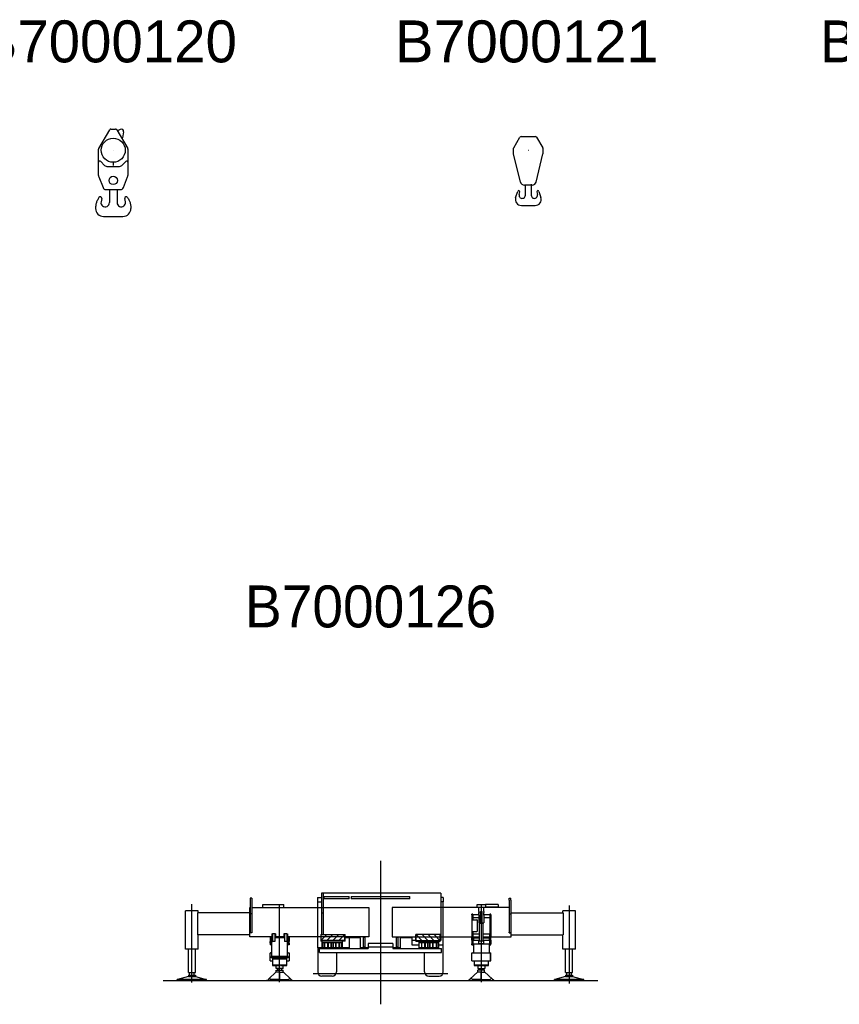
# Model space of a CAD drawing. Extents: x 1292 to 96515, y -55444 to 58338.
# Tile 33 of 80: x 32844 to 52404, y -55129 to -31627. Entities that reach past the tile are written whole.
import ezdxf

# ---------------------------------------------------------------- set-up
doc = ezdxf.new("R2010")
doc.units = 0
doc.header["$PDMODE"] = 35
doc.layers.get('0').update_dxf_attribs({"linetype": 'CONTINUOUS'})

msp = doc.modelspace()

# ---------------------------------------------------------------- linework, layer by layer
at = {"color": 224, "linetype": 'Continuous'}
for p, q in [((34729.6, -34700.94), (34991.81, -34252.83)), ((35017.7, -34237.99), (35133.28, -34237.99)), ((35159.18, -34252.83), (35421.39, -34700.94)), ((35242.24, -34245.26), (35177.06, -34283.4)), ((35323.52, -34303.68), (35295.33, -34445.92)), ((35295.33, -34445.92), (35278.07, -34456.02)), ((44634.31, -34683.26), (44782.8, -34432.68)), ((44808.61, -34417.97), (45154.43, -34417.97)), ((45180.23, -34432.68), (45328.73, -34683.26)), ((34725.49, -35344.12), (34725.49, -34716.09)), ((35425.49, -34716.09), (35425.49, -35344.12)), ((44631.52, -34825.61), (44631.52, -34693.45)), ((45331.52, -34693.45), (45331.52, -34825.61)), ((34776.7, -35009.17), (34871.2, -35103.67)), ((35279.78, -35103.67), (35374.28, -35009.17)), ((44793.2, -35501.64), (44632.07, -34830.27)), ((45169.92, -35501.31), (45330.97, -34830.27)), ((34941.91, -35132.96), (35209.07, -35132.96)), ((35075.49, -35043.21), (35075.49, -35106.5)), ((34732.34, -35380.51), (34831.85, -35635.25)), ((35319.13, -35635.25), (35418.63, -35380.51)), ((34901.71, -35682.96), (35249.27, -35682.96)), ((34982.99, -35682.96), (34982.99, -35993.95)), ((35167.99, -35682.96), (35167.99, -35993.95)), ((45072.68, -35577.97), (44890.36, -35577.97)), ((44911.52, -35577.12), (44909.68, -35578.5)), ((44911.52, -35816.95), (44911.52, -35577.95)), ((45051.52, -35552.95), (45051.52, -35816.95)), ((45053.36, -35578.5), (45051.52, -35577.12)), ((34799.89, -35895.47), (34784.75, -35975.33)), ((35366.24, -35975.33), (35351.1, -35895.47)), ((44678.91, -35871.24), (44727.79, -35724.07)), ((44762.97, -35802.26), (44776.03, -35736.84)), ((45187, -35736.84), (45200.06, -35802.26)), ((45235.24, -35724.07), (45284.12, -35871.24)), ((44816.52, -36061.95), (45146.52, -36061.95)), ((34842.99, -36323.95), (35307.99, -36323.95))]:
    msp.add_line(p, q, dxfattribs=at)
at = {"color": 104, "linetype": 'Continuous'}
for p, q in [((41453.67, -51704.64), (41453.67, -55129.42)), ((39953.67, -52582.87), (40043.67, -52582.87)), ((39953.67, -52582.87), (39953.67, -52682.87)), ((40043.67, -52479.87), (40043.67, -52609.87)), ((40093.67, -52479.87), (40043.67, -52479.87)), ((40043.67, -52609.87), (40043.67, -52956.17)), ((40093.67, -53461.87), (40093.67, -52479.87)), ((42897.97, -52479.87), (40093.67, -52479.87)), ((40104.57, -52555.07), (40704.57, -52555.07)), ((40104.57, -52555.07), (40104.57, -52610.07)), ((40704.57, -52610.07), (40104.57, -52610.07)), ((40704.57, -52610.07), (40704.57, -52555.07)), ((40753.67, -52555.07), (42153.67, -52555.07)), ((40753.67, -52555.07), (40753.67, -52610.07)), ((42153.67, -52610.07), (40753.67, -52610.07)), ((42153.67, -52610.07), (42153.67, -52555.07)), ((42897.97, -52479.87), (42897.97, -53610.17)), ((42953.67, -52582.87), (42897.97, -52582.87)), ((42953.67, -52582.87), (42953.67, -52682.87)), ((39953.67, -52682.87), (40043.67, -52682.87)), ((39953.67, -52682.87), (39953.67, -53779.87)), ((42953.67, -52682.87), (42897.97, -52682.87)), ((42953.67, -53709.87), (42953.67, -52682.87)), ((40043.67, -52956.17), (40043.67, -53461.87)), ((40093.67, -52956.17), (40043.67, -52956.17)), ((40028.67, -53461.87), (40028.67, -53623.87)), ((40028.67, -53461.87), (40608.67, -53461.87)), ((40174.17, -53466.87), (40033.67, -53606.87)), ((40033.67, -53466.87), (40174.17, -53466.87)), ((40033.67, -53466.87), (40033.67, -53606.87)), ((40174.17, -53466.87), (40317.07, -53466.87)), ((40317.07, -53466.87), (40176.57, -53606.87)), ((40317.07, -53466.87), (40460.37, -53466.87)), ((40460.37, -53466.87), (40319.87, -53606.87)), ((40460.37, -53466.87), (40603.67, -53466.87)), ((40603.67, -53466.87), (40463.17, -53606.87)), ((40603.67, -53606.87), (40603.67, -53466.87)), ((40608.67, -53623.87), (40608.67, -53461.87)), ((40978.67, -53545.37), (40608.67, -53545.37)), ((40703.67, -53545.37), (40703.67, -53779.87)), ((40978.67, -53779.37), (40978.67, -53545.37)), ((41041.17, -53529.87), (41041.17, -53582.08)), ((41041.17, -53529.87), (41081.17, -53529.87)), ((41041.17, -53582.08), (41041.17, -53707.66)), ((41081.17, -53529.87), (41081.17, -53582.08)), ((41081.17, -53582.08), (41081.17, -53707.66)), ((41826.17, -53529.87), (41866.17, -53529.87)), ((41826.17, -53529.87), (41826.17, -53582.08)), ((41826.17, -53582.08), (41826.17, -53707.66)), ((41866.17, -53529.87), (41866.17, -53582.08)), ((41866.17, -53582.08), (41866.17, -53707.66)), ((42203.67, -53545.37), (41928.67, -53545.37)), ((41928.67, -53779.37), (41928.67, -53545.37)), ((42203.67, -53545.37), (42203.67, -53709.87)), ((42878.67, -53461.87), (42298.67, -53461.87)), ((42298.67, -53623.87), (42298.67, -53461.87)), ((42303.67, -53606.87), (42303.67, -53466.87)), ((42303.67, -53466.87), (42444.17, -53606.87)), ((42446.97, -53466.87), (42303.67, -53466.87)), ((42446.97, -53466.87), (42587.47, -53606.87)), ((42590.27, -53466.87), (42446.97, -53466.87)), ((42590.27, -53466.87), (42730.77, -53606.87)), ((42733.17, -53466.87), (42590.27, -53466.87)), ((42873.67, -53466.87), (42733.17, -53466.87)), ((42733.17, -53466.87), (42873.67, -53606.87)), ((42873.67, -53466.87), (42873.67, -53606.87)), ((42878.67, -53461.87), (42878.67, -53623.87)), ((40058.67, -53779.87), (39953.67, -53779.87)), ((39956.17, -53779.87), (39956.17, -54354.87)), ((39999.17, -53793.87), (41158.67, -53793.87)), ((39999.17, -53893.87), (39999.17, -53793.87)), ((40608.67, -53623.87), (40028.67, -53623.87)), ((40176.57, -53606.87), (40033.67, -53606.87)), ((40058.67, -53793.87), (40058.67, -53623.87)), ((40070.67, -53654.37), (40526.67, -53654.37)), ((40070.67, -53654.37), (40070.67, -53785.37)), ((40526.67, -53785.37), (40070.67, -53785.37)), ((40070.77, -53654.37), (40070.77, -53785.37)), ((40117.87, -53785.37), (40117.87, -53654.37)), ((40118.37, -53654.37), (40118.37, -53785.37)), ((40319.87, -53606.87), (40176.57, -53606.87)), ((40200.87, -53785.37), (40200.87, -53654.37)), ((40201.37, -53654.37), (40201.37, -53785.37)), ((40275.87, -53785.37), (40275.87, -53654.37)), ((40276.37, -53654.37), (40276.37, -53785.37)), ((40463.17, -53606.87), (40319.87, -53606.87)), ((40320.87, -53785.37), (40320.87, -53654.37)), ((40321.37, -53654.37), (40321.37, -53785.37)), ((40390.87, -53785.37), (40390.87, -53654.37)), ((40391.37, -53654.37), (40391.37, -53785.37)), ((40603.67, -53606.87), (40463.17, -53606.87)), ((40470.87, -53785.37), (40470.87, -53654.37)), ((40471.37, -53654.37), (40471.37, -53785.37)), ((40526.57, -53785.37), (40526.57, -53654.37)), ((40526.67, -53785.37), (40526.67, -53654.37)), ((40538.67, -53623.87), (40538.67, -53793.87)), ((40703.67, -53779.87), (40538.67, -53779.87)), ((41158.67, -53779.37), (40978.67, -53779.37)), ((41041.17, -53707.66), (41041.17, -53759.87)), ((41041.17, -53759.87), (41081.17, -53759.87)), ((41081.17, -53707.66), (41081.17, -53759.87)), ((41158.67, -53678.87), (41158.67, -53768.57)), ((41748.67, -53678.87), (41158.67, -53678.87)), ((41158.67, -53768.57), (41158.67, -53793.87)), ((41748.67, -53768.57), (41158.67, -53768.57)), ((41748.67, -53678.87), (41748.67, -53768.57)), ((41748.67, -53768.57), (41748.67, -53793.87)), ((41928.67, -53779.37), (41748.67, -53779.37)), ((41748.67, -53793.87), (42908.17, -53793.87)), ((41826.17, -53707.66), (41826.17, -53759.87)), ((41826.17, -53759.87), (41866.17, -53759.87)), ((41866.17, -53707.66), (41866.17, -53759.87)), ((42298.67, -53610.17), (42203.67, -53610.17)), ((42203.67, -53709.87), (42368.67, -53709.87)), ((42298.67, -53623.87), (42878.67, -53623.87)), ((42303.67, -53606.87), (42444.17, -53606.87)), ((42368.67, -53623.87), (42368.67, -53793.87)), ((42380.67, -53654.37), (42836.67, -53654.37)), ((42380.67, -53785.37), (42380.67, -53654.37)), ((42836.67, -53785.37), (42380.67, -53785.37)), ((42380.77, -53785.37), (42380.77, -53654.37)), ((42435.97, -53654.37), (42435.97, -53785.37)), ((42436.47, -53654.37), (42436.47, -53785.37)), ((42444.17, -53606.87), (42587.47, -53606.87)), ((42515.97, -53785.37), (42515.97, -53654.37)), ((42516.47, -53654.37), (42516.47, -53785.37)), ((42585.97, -53785.37), (42585.97, -53654.37)), ((42586.47, -53654.37), (42586.47, -53785.37)), ((42587.47, -53606.87), (42730.77, -53606.87)), ((42630.97, -53785.37), (42630.97, -53654.37)), ((42631.47, -53654.37), (42631.47, -53785.37)), ((42705.97, -53785.37), (42705.97, -53654.37)), ((42706.47, -53654.37), (42706.47, -53785.37)), ((42730.77, -53606.87), (42873.67, -53606.87)), ((42788.97, -53785.37), (42788.97, -53654.37)), ((42789.47, -53654.37), (42789.47, -53785.37)), ((42836.57, -53654.37), (42836.57, -53785.37)), ((42836.67, -53785.37), (42836.67, -53654.37)), ((42848.67, -53793.87), (42848.67, -53623.87)), ((42848.67, -53709.87), (42953.67, -53709.87)), ((42897.97, -53610.17), (42878.67, -53610.17)), ((42908.17, -53893.87), (42908.17, -53793.87)), ((42951.17, -54354.87), (42951.17, -53709.87)), ((39999.17, -53893.87), (42908.17, -53893.87)), ((40401.17, -53893.87), (40401.17, -54354.87)), ((42506.17, -54354.87), (42506.17, -53893.87)), ((40401.17, -54234.98), (40401.17, -54234.66)), ((42951.17, -54234.98), (42951.17, -54234.66)), ((39847.49, -54394.87), (43059.86, -54394.87)), ((40301.17, -54454.87), (40056.17, -54454.87)), ((42606.17, -54454.87), (42851.17, -54454.87)), ((36266.71, -54562.87), (46643.07, -54562.87))]:
    msp.add_line(p, q, dxfattribs=at)
at = {"color": 130, "linetype": 'Continuous'}
for p, q in [((38383.67, -52595.87), (38343.67, -52595.87)), ((38343.67, -52595.87), (38343.67, -52645.87)), ((38383.67, -52595.87), (38383.67, -52645.87)), ((44523.67, -52645.87), (44523.67, -52595.87)), ((44523.67, -52595.87), (44563.67, -52595.87)), ((44563.67, -52645.87), (44563.67, -52595.87)), ((36953.67, -54608.12), (36953.67, -52739.12)), ((38333.67, -53514.87), (38333.67, -52820.87)), ((38333.67, -52820.87), (38343.67, -52820.87)), ((38343.67, -52645.87), (38343.67, -52970.87)), ((38383.67, -52645.87), (38383.67, -52970.87)), ((38383.67, -52820.87), (41175.67, -52820.87)), ((38647.67, -52820.87), (38647.67, -52743.87)), ((38647.67, -52743.87), (39147.67, -52743.87)), ((39147.67, -52820.87), (39147.67, -52743.87)), ((41175.67, -52820.87), (41175.67, -53514.87)), ((44523.67, -52820.87), (41731.67, -52820.87)), ((41731.67, -52820.87), (41731.67, -53514.87)), ((43759.67, -52820.87), (43759.67, -52743.87)), ((43759.67, -52743.87), (43959.67, -52743.87)), ((43801.67, -52820.87), (43801.67, -52826.08)), ((43801.67, -52910.5), (43801.67, -52826.08)), ((43917.67, -52820.87), (43917.67, -52826.08)), ((43917.67, -52910.5), (43917.67, -52826.08)), ((43969.67, -52743.87), (43959.67, -52743.87)), ((43959.67, -52743.87), (43959.67, -52808.87)), ((43969.67, -52808.87), (43959.67, -52808.87)), ((44259.67, -52743.87), (43969.67, -52743.87)), ((43979.67, -52808.87), (43969.67, -52808.87)), ((43969.67, -52820.87), (43969.67, -52808.87)), ((44259.67, -52808.87), (43979.67, -52808.87)), ((44259.67, -52743.87), (44259.67, -52808.87)), ((44259.67, -52820.87), (44259.67, -52808.87)), ((44523.67, -52645.87), (44523.67, -52970.87)), ((44563.67, -52645.87), (44563.67, -52970.87)), ((44573.67, -52820.87), (44563.67, -52820.87)), ((44573.67, -53514.87), (44573.67, -52820.87)), ((36953.67, -52894.87), (36801.57, -52894.87)), ((36801.57, -53812.87), (36801.57, -52894.87)), ((37105.77, -52894.87), (36953.67, -52894.87)), ((37093.67, -53474.87), (37093.67, -52947.47)), ((38333.67, -52947.47), (37093.67, -52947.47)), ((37105.77, -52947.47), (37105.77, -52894.87)), ((38383.67, -52970.87), (38343.67, -52970.87)), ((38343.67, -52970.87), (38343.67, -53408.91)), ((38383.67, -52970.87), (38383.67, -53408.91)), ((43636.67, -53113.27), (43630.07, -53113.27)), ((43630.07, -53113.27), (43630.07, -53391.47)), ((43631.67, -52995.87), (43631.67, -52980.87)), ((43656.67, -52980.87), (43631.67, -52980.87)), ((43631.67, -52995.87), (43631.67, -53113.27)), ((43636.67, -53113.27), (43753.67, -53113.27)), ((43656.67, -52980.87), (43656.67, -53113.27)), ((43656.67, -52982.72), (43801.67, -52982.72)), ((43656.67, -53059.02), (43801.67, -53059.02)), ((43760.27, -53113.27), (43753.67, -53113.27)), ((43760.27, -53113.27), (43760.27, -53391.47)), ((43801.67, -52910.5), (43801.67, -52935.22)), ((43801.67, -52998.23), (43801.67, -52935.22)), ((43801.67, -52998.23), (43801.67, -53187.39)), ((43842.17, -53199.87), (43842.17, -52921.97)), ((43877.17, -53199.87), (43877.17, -52921.97)), ((43917.67, -52910.5), (43917.67, -52935.22)), ((43917.67, -52998.23), (43917.67, -52935.22)), ((43917.67, -52982.72), (44062.67, -52982.72)), ((43917.67, -52998.23), (43917.67, -53187.39)), ((43917.67, -53059.02), (44062.67, -53059.02)), ((44062.67, -52995.87), (44062.67, -52980.87)), ((44087.67, -52980.87), (44062.67, -52980.87)), ((44062.67, -52995.87), (44062.67, -53508.52)), ((44087.67, -52995.87), (44087.67, -52980.87)), ((44087.67, -52995.87), (44087.67, -53508.52)), ((44523.67, -52970.87), (44523.67, -53408.91)), ((44523.67, -52970.87), (44563.67, -52970.87)), ((44563.67, -52970.87), (44563.67, -53408.91)), ((44573.67, -52947.47), (45813.67, -52947.47)), ((45953.67, -52894.87), (45801.57, -52894.87)), ((45801.57, -52947.47), (45801.57, -52894.87)), ((45813.67, -52947.47), (45813.67, -53474.87)), ((46105.77, -52894.87), (45953.67, -52894.87)), ((46105.77, -53812.87), (46105.77, -52894.87)), ((43801.67, -53187.39), (43842.17, -53187.39)), ((43859.67, -53199.87), (43817.17, -53199.87)), ((43817.17, -53610.87), (43817.17, -53199.87)), ((43902.17, -53199.87), (43859.67, -53199.87)), ((43877.17, -53187.39), (43917.67, -53187.39)), ((43902.17, -53610.87), (43902.17, -53199.87)), ((38333.67, -53474.87), (37093.67, -53474.87)), ((37105.77, -53812.87), (37105.77, -53474.87)), ((38863.67, -53514.87), (38333.67, -53514.87)), ((38343.67, -53408.91), (38343.67, -53425.87)), ((38383.67, -53425.87), (38343.67, -53425.87)), ((38383.67, -53408.91), (38383.67, -53425.87)), ((38819.67, -53514.87), (38819.67, -53564.87)), ((38819.67, -53564.87), (38819.67, -53589.87)), ((38844.67, -53514.87), (38844.67, -53564.87)), ((38844.67, -53564.87), (38844.67, -53589.87)), ((38847.67, -53539.87), (38847.67, -53514.87)), ((38863.67, -53539.87), (38847.67, -53539.87)), ((38863.67, -53450.87), (38879.67, -53450.87)), ((38863.67, -53450.87), (38863.67, -53630.87)), ((38879.67, -53450.87), (38879.67, -53630.87)), ((38930.67, -53450.87), (38879.67, -53450.87)), ((38946.67, -53450.87), (38930.67, -53450.87)), ((38930.67, -53450.87), (38930.67, -53630.87)), ((38930.67, -53532.87), (39165.67, -53532.87)), ((39165.67, -53539.87), (38930.67, -53539.87)), ((38946.67, -53450.87), (38946.67, -53507.87)), ((38946.67, -53507.87), (39150.67, -53507.87)), ((39150.67, -53450.87), (39150.67, -53507.87)), ((39165.67, -53450.87), (39150.67, -53450.87)), ((39165.67, -53450.87), (39165.67, -53630.87)), ((39215.67, -53450.87), (39165.67, -53450.87)), ((39215.67, -53450.87), (39215.67, -53630.87)), ((39215.67, -53450.87), (39231.67, -53450.87)), ((39231.67, -53450.87), (39231.67, -53630.87)), ((41175.67, -53514.87), (39231.67, -53514.87)), ((39247.67, -53539.87), (39231.67, -53539.87)), ((39247.67, -53539.87), (39247.67, -53514.87)), ((39250.67, -53514.87), (39250.67, -53564.87)), ((39250.67, -53589.87), (39250.67, -53564.87)), ((39275.67, -53514.87), (39275.67, -53564.87)), ((39275.67, -53564.87), (39275.67, -53589.87)), ((41731.67, -53514.87), (43631.67, -53514.87)), ((43636.67, -53391.47), (43630.07, -53391.47)), ((43631.67, -53391.47), (43631.67, -53508.52)), ((43631.67, -53526.19), (43631.67, -53508.52)), ((43631.67, -53583.55), (43631.67, -53526.19)), ((43631.67, -53601.23), (43631.67, -53583.55)), ((43636.67, -53391.47), (43753.67, -53391.47)), ((43656.67, -53391.47), (43656.67, -53508.52)), ((43656.67, -53508.52), (43656.67, -53526.19)), ((43656.67, -53514.87), (43659.67, -53514.87)), ((43656.67, -53583.55), (43656.67, -53526.19)), ((43656.67, -53583.55), (43656.67, -53709.87)), ((43659.67, -53444.87), (43817.17, -53444.87)), ((43659.67, -53514.87), (43659.67, -53444.87)), ((43659.67, -53514.87), (43817.17, -53514.87)), ((43659.67, -53514.87), (43659.67, -53539.87)), ((43659.67, -53539.87), (43817.17, -53539.87)), ((43669.67, -53539.87), (43669.67, -53599.87)), ((43760.27, -53391.47), (43753.67, -53391.47)), ((43902.17, -53444.87), (44059.67, -53444.87)), ((43902.17, -53514.87), (44059.67, -53514.87)), ((43902.17, -53539.87), (44059.67, -53539.87)), ((44049.67, -53539.87), (44049.67, -53599.87)), ((44059.67, -53514.87), (44059.67, -53444.87)), ((44059.67, -53514.87), (44062.67, -53514.87)), ((44059.67, -53514.87), (44059.67, -53539.87)), ((44062.67, -53526.19), (44062.67, -53508.52)), ((44062.67, -53583.55), (44062.67, -53526.19)), ((44062.67, -53601.23), (44062.67, -53583.55)), ((44087.67, -53526.19), (44087.67, -53508.52)), ((44087.67, -53514.87), (44573.67, -53514.87)), ((44087.67, -53583.55), (44087.67, -53526.19)), ((44087.67, -53601.23), (44087.67, -53583.55)), ((44523.67, -53425.87), (44523.67, -53408.91)), ((44523.67, -53425.87), (44563.67, -53425.87)), ((44563.67, -53425.87), (44563.67, -53408.91)), ((44573.67, -53474.87), (45813.67, -53474.87)), ((45801.57, -53812.87), (45801.57, -53474.87)), ((36953.67, -53812.87), (36801.57, -53812.87)), ((37105.77, -53812.87), (36953.67, -53812.87)), ((38819.67, -53589.87), (38844.67, -53589.87)), ((38819.67, -53589.87), (38819.67, -53629.87)), ((38819.67, -53669.87), (38819.67, -53629.87)), ((38819.67, -53669.87), (38819.67, -53709.87)), ((38844.67, -53709.87), (38819.67, -53709.87)), ((38844.67, -53589.87), (38844.67, -53709.87)), ((38857.67, -53599.87), (38844.67, -53599.87)), ((38857.67, -53689.87), (38844.67, -53689.87)), ((38863.67, -53630.87), (38879.67, -53630.87)), ((38930.67, -53630.87), (38879.67, -53630.87)), ((39215.67, -53630.87), (39165.67, -53630.87)), ((39215.67, -53630.87), (39231.67, -53630.87)), ((39250.67, -53599.87), (39237.67, -53599.87)), ((39250.67, -53689.87), (39237.67, -53689.87)), ((39250.67, -53629.87), (39250.67, -53589.87)), ((39250.67, -53589.87), (39275.67, -53589.87)), ((39250.67, -53669.87), (39250.67, -53629.87)), ((39250.67, -53709.87), (39250.67, -53669.87)), ((39275.67, -53709.87), (39250.67, -53709.87)), ((39275.67, -53589.87), (39275.67, -53629.87)), ((39275.67, -53669.87), (39275.67, -53629.87)), ((39275.67, -53669.87), (39275.67, -53709.87)), ((43631.67, -53601.23), (43631.67, -53684.87)), ((43631.67, -53709.87), (43631.67, -53684.87)), ((43631.67, -53709.87), (43656.67, -53709.87)), ((43656.67, -53599.87), (43817.17, -53599.87)), ((43656.67, -53689.87), (44062.67, -53689.87)), ((43801.67, -53610.87), (43917.67, -53610.87)), ((43801.67, -53645.87), (43801.67, -53610.87)), ((43801.67, -53680.87), (43801.67, -53645.87)), ((43801.67, -53680.87), (43917.67, -53680.87)), ((43902.17, -53599.87), (44062.67, -53599.87)), ((43917.67, -53645.87), (43917.67, -53610.87)), ((43917.67, -53680.87), (43917.67, -53645.87)), ((44062.67, -53684.87), (44062.67, -53601.23)), ((44062.67, -53709.87), (44062.67, -53684.87)), ((44062.67, -53709.87), (44087.67, -53709.87)), ((44087.67, -53601.23), (44087.67, -53684.87)), ((44087.67, -53709.87), (44087.67, -53684.87)), ((45953.67, -53812.87), (45801.57, -53812.87)), ((46105.77, -53812.87), (45953.67, -53812.87))]:
    msp.add_line(p, q, dxfattribs=at)
at = {"color": 4, "linetype": 'Continuous'}
for p, q in [((39047.67, -54598.27), (39047.67, -52742.86)), ((43859.67, -52742.86), (43859.67, -54598.27)), ((45953.67, -52772.3), (45953.67, -54630.51)), ((38857.67, -53986.86), (38857.67, -53536.86)), ((39237.67, -53986.86), (39237.67, -53536.86)), ((36868.67, -54368.87), (36868.67, -53812.87)), ((37038.67, -54368.87), (37038.67, -53812.87)), ((43669.67, -53689.87), (43669.67, -53901.41)), ((44049.67, -53689.87), (44049.67, -53901.41)), ((45868.67, -54368.87), (45868.67, -53812.87)), ((46038.67, -54368.87), (46038.67, -53812.87)), ((38822.87, -54092.98), (38822.87, -53905.71)), ((38827.17, -53901.41), (38857.67, -53901.41)), ((39247.67, -53986.86), (38847.67, -53986.86)), ((38847.67, -53986.86), (38847.67, -54023.86)), ((39247.67, -54023.86), (38847.67, -54023.86)), ((38877.67, -54023.86), (38877.67, -54206.84)), ((39217.67, -54051.86), (38877.67, -54051.86)), ((39217.67, -54206.84), (39217.67, -54023.86)), ((39237.67, -53901.41), (39268.21, -53901.41)), ((39247.67, -53986.86), (39247.67, -54023.86)), ((39272.47, -53905.71), (39272.47, -54092.98)), ((43634.87, -54091.36), (43634.87, -53905.71)), ((43634.87, -53908.71), (43637.17, -53908.71)), ((43634.87, -54048.93), (43637.17, -54048.93)), ((43637.17, -54092.98), (43637.17, -53905.71)), ((43639.13, -53901.41), (44080.17, -53901.41)), ((43639.17, -53903.71), (43642.17, -53903.71)), ((43642.17, -53901.41), (43642.17, -53903.73)), ((44077.17, -53901.41), (44077.17, -53903.71)), ((44077.17, -53903.71), (44080.17, -53903.71)), ((44082.17, -54092.98), (44082.17, -53905.71)), ((44082.17, -53908.71), (44084.47, -53908.71)), ((44084.47, -54091.71), (44084.47, -53905.71)), ((38822.87, -54092.98), (38877.67, -54092.98)), ((38877.67, -54187.84), (39217.67, -54187.84)), ((38877.67, -54206.84), (39027.67, -54206.84)), ((38962.67, -54274.77), (38962.67, -54206.84)), ((38962.67, -54274.77), (38964.17, -54277.37)), ((39131.17, -54277.37), (38964.17, -54277.37)), ((39027.67, -54187.84), (39027.67, -54206.84)), ((39067.67, -54206.84), (39067.67, -54187.84)), ((39067.67, -54206.84), (39217.67, -54206.84)), ((39132.67, -54274.77), (39131.17, -54277.37)), ((39132.66, -54274.77), (39132.66, -54206.84)), ((39217.67, -54092.98), (39272.47, -54092.98)), ((43634.87, -54091.36), (43637.17, -54091.36)), ((43637.17, -54092.98), (44082.17, -54092.98)), ((43689.67, -54091.36), (43689.67, -54206.84)), ((43689.67, -54187.84), (44029.67, -54187.84)), ((43689.67, -54206.84), (43839.67, -54206.84)), ((43774.67, -54274.77), (43776.17, -54277.37)), ((43774.68, -54206.84), (43774.68, -54274.77)), ((43776.17, -54277.37), (43943.17, -54277.37)), ((43839.67, -54187.84), (43839.67, -54206.84)), ((43879.67, -54206.84), (43879.67, -54187.84)), ((43879.67, -54206.84), (44029.67, -54206.84)), ((43944.67, -54274.77), (43943.17, -54277.37)), ((43944.67, -54206.84), (43944.67, -54274.77)), ((44029.67, -54206.84), (44029.67, -54092.98)), ((44082.17, -54091.71), (44084.47, -54091.71)), ((36871.77, -54465.89), (36610.77, -54534.89)), ((36868.67, -54368.87), (37038.67, -54368.87)), ((36871.77, -54436.87), (36871.77, -54465.89)), ((36871.77, -54436.87), (37035.57, -54436.87)), ((36871.77, -54465.89), (37035.57, -54465.89)), ((36898.67, -54436.87), (36898.67, -54368.87)), ((37008.67, -54436.87), (37008.67, -54368.87)), ((37035.57, -54436.87), (37035.57, -54465.89)), ((37035.57, -54465.89), (37296.57, -54534.89)), ((38777.67, -54531.4), (38967.67, -54356.25)), ((38834.32, -54533.37), (38804.95, -54506.26)), ((38967.67, -54362.37), (38967.67, -54312.38)), ((38967.67, -54312.38), (39127.67, -54312.38)), ((39043.17, -54359.36), (38967.67, -54359.36)), ((39004.67, -54297.37), (39004.67, -54312.38)), ((39046.17, -54361.57), (39043.17, -54359.36)), ((39046.17, -54533.37), (39046.17, -54361.57)), ((39049.17, -54362.37), (39046.17, -54362.37)), ((39049.17, -54361.57), (39052.17, -54359.36)), ((39049.17, -54533.37), (39049.17, -54361.57)), ((39052.17, -54359.36), (39127.67, -54359.36)), ((39090.67, -54297.37), (39090.67, -54312.38)), ((39127.67, -54362.37), (39127.67, -54312.38)), ((39317.67, -54531.4), (39127.67, -54356.25)), ((39261.02, -54533.37), (39290.4, -54506.26)), ((43589.67, -54531.4), (43779.67, -54356.25)), ((43646.32, -54533.37), (43616.95, -54506.26)), ((43939.67, -54312.38), (43779.67, -54312.38)), ((43779.67, -54362.37), (43779.67, -54312.38)), ((43855.17, -54359.36), (43779.67, -54359.36)), ((43816.67, -54297.37), (43816.67, -54312.38)), ((43858.17, -54361.57), (43855.17, -54359.36)), ((43858.17, -54533.37), (43858.17, -54361.57)), ((43858.17, -54362.37), (43861.17, -54362.37)), ((43861.17, -54361.57), (43864.17, -54359.36)), ((43861.17, -54533.37), (43861.17, -54361.57)), ((43864.17, -54359.36), (43939.67, -54359.36)), ((43902.67, -54297.37), (43902.67, -54312.38)), ((43939.67, -54362.37), (43939.67, -54312.38)), ((44129.67, -54531.4), (43939.67, -54356.25)), ((44073.02, -54533.37), (44102.4, -54506.26)), ((45871.77, -54465.89), (45610.77, -54534.89)), ((45868.67, -54368.87), (46038.67, -54368.87)), ((45871.77, -54436.87), (46035.57, -54436.87)), ((45871.77, -54436.87), (45871.77, -54465.89)), ((45871.77, -54465.89), (46035.57, -54465.89)), ((45898.67, -54436.87), (45898.67, -54368.87)), ((45953.57, -54388.87), (45953.57, -54476.11)), ((46008.67, -54436.87), (46008.67, -54368.87)), ((46035.57, -54436.87), (46035.57, -54465.89)), ((46035.57, -54465.89), (46296.57, -54534.89)), ((36603.57, -54562.87), (36603.57, -54539.87)), ((37303.57, -54539.87), (36603.57, -54539.87)), ((37303.57, -54562.87), (36603.57, -54562.87)), ((36610.77, -54539.61), (36610.77, -54534.89)), ((37296.57, -54539.61), (37296.57, -54534.89)), ((37303.57, -54562.87), (37303.57, -54539.87)), ((38747.98, -54552.46), (38749.86, -54548.37)), ((38747.98, -54552.46), (38770.69, -54562.87)), ((38749.85, -54548.37), (38771.67, -54558.37)), ((39324.65, -54562.87), (38770.69, -54562.87)), ((38777.67, -54558.37), (38771.67, -54558.37)), ((38777.67, -54531.4), (38777.67, -54558.37)), ((38834.32, -54562.87), (38834.32, -54533.37)), ((39046.17, -54533.37), (38834.32, -54533.37)), ((39049.17, -54533.37), (39261.03, -54533.37)), ((39261.03, -54562.87), (39261.03, -54533.37)), ((39317.67, -54531.4), (39317.67, -54558.37)), ((39317.67, -54558.37), (39323.67, -54558.37)), ((39323.67, -54558.37), (39345.48, -54548.37)), ((39324.65, -54562.87), (39347.36, -54552.46)), ((39347.36, -54552.46), (39345.48, -54548.37)), ((43559.98, -54552.46), (43561.86, -54548.37)), ((43582.69, -54562.87), (43559.98, -54552.46)), ((43583.67, -54558.37), (43561.86, -54548.37)), ((43582.69, -54562.87), (44136.65, -54562.87)), ((43589.67, -54558.37), (43583.67, -54558.37)), ((43589.67, -54531.4), (43589.67, -54558.37)), ((43858.17, -54533.37), (43646.31, -54533.37)), ((43646.31, -54562.87), (43646.31, -54533.37)), ((43861.17, -54533.37), (44073.02, -54533.37)), ((44073.02, -54562.87), (44073.02, -54533.37)), ((44129.67, -54531.4), (44129.67, -54558.37)), ((44129.67, -54558.37), (44135.67, -54558.37)), ((44157.49, -54548.37), (44135.67, -54558.37)), ((44159.36, -54552.46), (44136.65, -54562.87)), ((44159.36, -54552.46), (44157.48, -54548.37)), ((45603.57, -54562.87), (45603.57, -54539.87)), ((46303.57, -54539.87), (45603.57, -54539.87)), ((46303.57, -54562.87), (45603.57, -54562.87)), ((45610.77, -54539.61), (45610.77, -54534.89)), ((46296.57, -54539.61), (46296.57, -54534.89)), ((46303.57, -54562.87), (46303.57, -54539.87))]:
    msp.add_line(p, q, dxfattribs=at)
at = {"color": 224, "linetype": 'Continuous'}
for points in [[(34734.27, -35873.12), (34724.07, -35889.71), (34714.05, -35906.39), (34704.4, -35923.23), (34695.28, -35940.33), (34686.89, -35957.76), (34679.39, -35975.6), (34672.99, -35993.95), (34667.78, -36012.87), (34663.66, -36032.28), (34660.44, -36052.11), (34657.95, -36072.28), (34655.99, -36092.7), (34654.4, -36113.28), (34652.99, -36133.95)], [(35416.7, -35873.12), (35426.9, -35889.71), (35436.92, -35906.39), (35446.58, -35923.23), (35455.69, -35940.33), (35464.09, -35957.76), (35471.58, -35975.6), (35477.99, -35993.95), (35483.19, -36012.87), (35487.31, -36032.28), (35490.53, -36052.11), (35493.03, -36072.28), (35494.98, -36092.7), (35496.57, -36113.28), (35497.99, -36133.95)]]:
    msp.add_lwpolyline(points, dxfattribs=at)
for centre, radius in [((35075.49, -34742.97), 287.5), ((35075.49, -35462.96), 100)]:
    msp.add_circle(centre, radius, dxfattribs=at)
for centre, radius, start, end in [((35017.7, -34267.99), 30, 89.9999, 149.666), ((35133.28, -34267.99), 30, 30.3337, 89.9998), ((35269.57, -34292.99), 55, 348.792, 119.799), ((44808.61, -34447.97), 30, 90.0001, 149.349), ((45154.43, -34447.97), 30, 30.6506, 89.9999), ((34755.49, -34716.09), 30, 149.667, 180.001), ((34795.49, -34647.74), 30, 149.667, 180.001), ((35355.49, -34647.73), 30, 359.998, 30.332), ((35395.49, -34716.09), 30, 359.999, 30.3333), ((44651.52, -34693.45), 20, 149.349, 180), ((45311.52, -34693.45), 20, 0, 30.6507), ((34755.49, -35030.38), 30, 44.9999, 180), ((35395.49, -35030.38), 30, 0, 135), ((44651.52, -34825.61), 20, 180, 193.496), ((45311.52, -34825.61), 20, 346.504, 0), ((34941.91, -35032.96), 100, 225, 270), ((35209.07, -35032.96), 100, 270, 315), ((34825.49, -35344.12), 100, 180, 201.337), ((35325.49, -35344.12), 100, 338.663, 0), ((34901.71, -35607.96), 75, 201.337, 270), ((35249.27, -35607.96), 75, 270, 338.663), ((44751.52, -35731.95), 25, 348.707, 161.627), ((44890.36, -35477.97), 100, 193.496, 270), ((45072.68, -35477.97), 100, 270, 346.504), ((45211.52, -35731.95), 25, 18.3734, 191.293), ((34765.49, -35888.95), 35, 349.266, 153.106), ((35385.49, -35888.95), 35, 26.8939, 190.734), ((44816.52, -35916.95), 145, 161.627, 270), ((44836.52, -35816.95), 75, 168.707, 0), ((45126.52, -35816.95), 75, 180, 11.2933), ((45146.52, -35916.95), 145, 270, 18.3734), ((34842.99, -36133.95), 190, 180, 270), ((34882.99, -35993.95), 100, 169.266, 0), ((35267.99, -35993.95), 100, 180, 10.7338), ((35307.99, -36133.95), 190, 270, 0)]:
    msp.add_arc(centre, radius, start, end, dxfattribs=at)
at = {"color": 4, "linetype": 'Continuous'}
for centre, radius, start, end in [((38827.17, -53905.71), 4.3, 90, 180), ((39268.17, -53905.71), 4.3, 0.000091, 90), ((43639.17, -53905.71), 4.3, 89.9999, 180), ((43637.17, -53903.71), 5, 270, 0), ((43639.17, -53905.71), 2, 89.9998, 180), ((44082.17, -53903.71), 5, 180, 270), ((44080.17, -53905.71), 4.3, 0, 89.9999), ((44080.17, -53905.71), 2, 359.998, 90), ((38984.67, -54297.37), 20, 0, 90), ((39110.67, -54297.37), 20, 90, 179.999964), ((43796.67, -54297.37), 20, 0.000036, 90), ((43922.67, -54297.37), 20, 90, 180)]:
    msp.add_arc(centre, radius, start, end, dxfattribs=at)
at = {"color": 104, "linetype": 'Continuous'}
for centre, start, end in [((40056.17, -54354.87), 180, 270), ((40301.17, -54354.87), 270, 0), ((42606.17, -54354.87), 180, 270), ((42851.17, -54354.87), 270, 0)]:
    msp.add_arc(centre, 100, start, end, dxfattribs=at)
at = {"color": 130, "linetype": 'Continuous'}
for major_axis, start_param, end_param in [((17.5, 0), 1.57080461, 3.1416113), ((-17.5, 0), 3.14159802, 4.712389)]:
    msp.add_ellipse((43859.67, -52921.97), major_axis=major_axis, ratio=0.538081, start_param=start_param, end_param=end_param, dxfattribs=at)
at = {"color": 20, "linetype": 'Continuous'}
for p in [(35075.49, -34742.97), (44981.52, -34742.97), (41453.67, -52537.87), (41453.67, -54394.87)]:
    msp.add_point(p, dxfattribs=at)
at = {"color": 234, "linetype": 'Continuous'}
for p in [(35075.49, -34742.97), (44981.52, -34742.97)]:
    msp.add_point(p, dxfattribs=at)

# ---------------------------------------------------------------- texts
at = {"color": 7, "linetype": 'Continuous', "char_height": 1000, "attachment_point": 1}
for s, insert in [('\\W1.006803;\\A1;B7000120', (31888.53, -31644.58)), ('\\W1.031359;\\A1;B7000121', (41800.81, -31644.58)), ('\\W0.983389;\\A1;B7000122', (51945.22, -31644.58)), ('\\W0.983389;\\A1;B7000126', (38219.74, -45132.47))]:
    msp.add_mtext(s, dxfattribs=dict(at, insert=insert))

doc.saveas('drawing.dxf')
